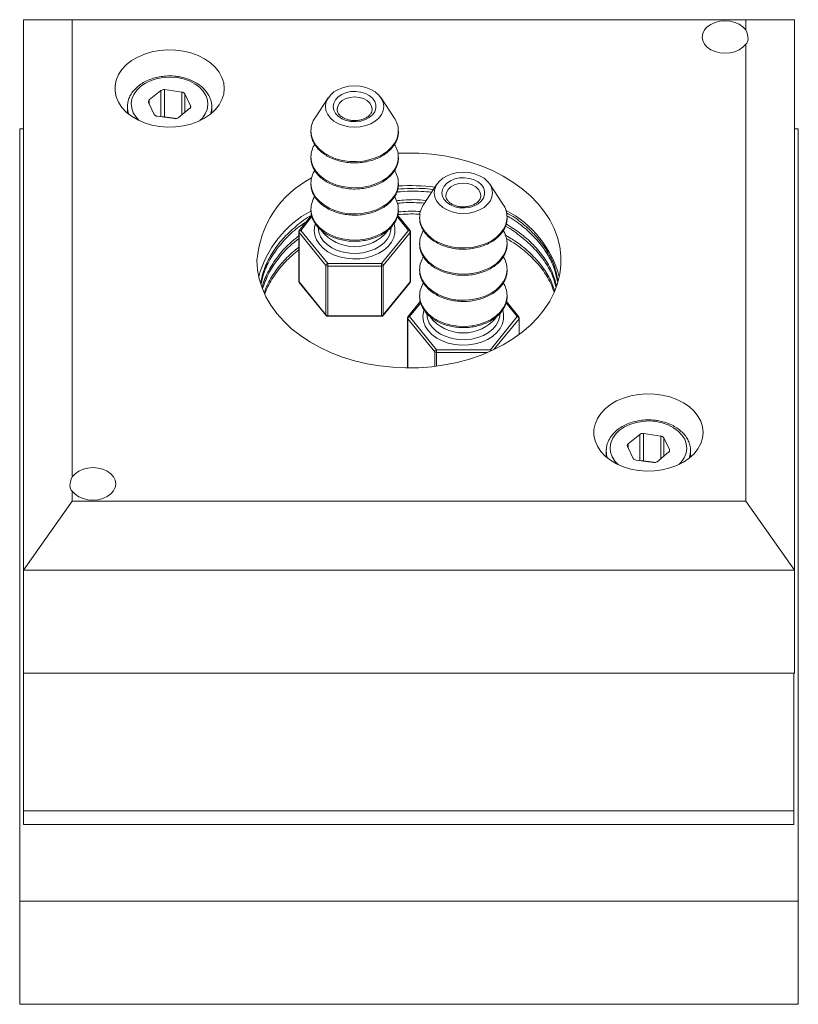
# Model space of a CAD drawing. Header units: inches. Extents: x 1.8 to 19.2, y 2.8 to 15.2.
# Tile 3 of 4: x 17.2 to 19.2, y 7.4 to 9.9. Entities that reach past the tile are written whole.
import ezdxf

# ---------------------------------------------------------------- set-up
doc = ezdxf.new("R2010")
doc.units = ezdxf.units.IN
doc.header["$MEASUREMENT"] = 0

msp = doc.modelspace()

# ---------------------------------------------------------------- linework, layer by layer
at = {"color": 7, "linetype": 'Continuous', "lineweight": 15}
for p, q in [((17.2188, 8.534), (17.2188, 9.9483)), ((17.2188, 9.9483), (17.3438, 9.9483)), ((17.3438, 9.9483), (17.3438, 8.7738)), ((19.0738, 9.9483), (17.3438, 9.9483)), ((19.0738, 9.9221), (19.0738, 9.9483)), ((19.1988, 9.9483), (19.0738, 9.9483)), ((19.1988, 9.9483), (19.1988, 8.534)), ((19.0738, 8.7108), (19.0738, 9.8853)), ((17.6256, 9.7623), (17.581, 9.7685)), ((17.581, 9.6989), (17.581, 9.7685)), ((17.5717, 9.7663), (17.5418, 9.742)), ((17.5418, 9.7313), (17.5418, 9.742)), ((17.5717, 9.6989), (17.5717, 9.7663)), ((17.6256, 9.7041), (17.6256, 9.7623)), ((17.6477, 9.7273), (17.633, 9.7577)), ((17.633, 9.7101), (17.633, 9.7577)), ((18.0012, 9.7475), (17.9674, 9.6964)), ((18.1709, 9.6964), (18.1371, 9.7475)), ((17.4857, 9.7283), (17.4855, 9.7243)), ((17.4855, 9.7243), (17.4855, 9.7082)), ((17.5399, 9.7352), (17.5546, 9.7048)), ((17.6159, 9.6962), (17.6458, 9.7205)), ((17.6477, 9.7228), (17.6477, 9.7273)), ((17.7021, 9.7082), (17.7021, 9.7243)), ((17.4855, 9.7111), (17.4839, 9.7096)), ((17.562, 9.7002), (17.6066, 9.694)), ((17.6126, 9.6945), (17.581, 9.6989)), ((17.7037, 9.7096), (17.7021, 9.7111)), ((17.2088, 7.683), (17.2088, 9.668)), ((17.2088, 9.668), (17.2188, 9.668)), ((19.1988, 9.668), (19.2088, 9.668)), ((19.2088, 7.683), (19.2088, 9.668)), ((18.2805, 9.5257), (18.2468, 9.4746)), ((18.4502, 9.4746), (18.4164, 9.5257)), ((17.9585, 9.4455), (17.9267, 9.4065)), ((17.9595, 9.4423), (17.9306, 9.4068)), ((18.2077, 9.4068), (18.1788, 9.4422)), ((18.2116, 9.4065), (18.1797, 9.4455)), ((17.9256, 9.4033), (17.9256, 9.276)), ((17.9955, 9.3167), (17.9263, 9.4015)), ((17.9263, 9.4015), (17.9263, 9.2743)), ((17.9306, 9.4068), (17.9999, 9.322)), ((18.1384, 9.322), (18.2077, 9.4068)), ((18.2121, 9.4015), (18.1428, 9.3167)), ((18.2121, 9.2743), (18.2121, 9.4015)), ((18.2127, 9.276), (18.2127, 9.4033)), ((17.9955, 9.1894), (17.9955, 9.3167)), ((17.9999, 9.3149), (17.9999, 9.322)), ((17.9999, 9.322), (18.1384, 9.322)), ((18.1384, 9.3149), (17.9999, 9.3149)), ((17.9999, 9.3149), (17.9999, 9.1876)), ((18.1384, 9.3149), (18.1384, 9.322)), ((18.1384, 9.1876), (18.1384, 9.3149)), ((18.1428, 9.3167), (18.1428, 9.1894)), ((17.9263, 9.2743), (17.9955, 9.1894)), ((17.9267, 9.2729), (17.996, 9.188)), ((18.1423, 9.188), (18.2116, 9.2729)), ((18.1428, 9.1894), (18.2121, 9.2743)), ((18.2379, 9.2237), (18.206, 9.1847)), ((18.2388, 9.2205), (18.2099, 9.1851)), ((18.487, 9.1851), (18.4582, 9.2204)), ((18.4909, 9.1847), (18.459, 9.2237)), ((17.9999, 9.1876), (18.1384, 9.1876)), ((17.9999, 9.1862), (17.9999, 9.1876)), ((17.9999, 9.1862), (18.1384, 9.1862)), ((18.1384, 9.1862), (18.1384, 9.1876)), ((18.2099, 9.1851), (18.2792, 9.1002)), ((18.4178, 9.1002), (18.487, 9.1851)), ((18.2049, 9.1815), (18.2049, 9.0542)), ((18.2749, 9.0949), (18.2056, 9.1798)), ((18.2056, 9.1798), (18.2056, 9.0534)), ((18.4914, 9.1798), (18.4265, 9.1003)), ((18.4914, 9.1389), (18.4914, 9.1798)), ((18.492, 9.1394), (18.492, 9.1815)), ((18.2749, 9.0574), (18.2749, 9.0949)), ((18.2792, 9.0931), (18.2792, 9.1002)), ((18.2792, 9.1002), (18.4178, 9.1002)), ((18.4106, 9.0931), (18.2792, 9.0931)), ((18.2792, 9.0931), (18.2792, 9.0579)), ((18.4178, 9.0963), (18.4178, 9.1002)), ((18.8017, 8.8824), (18.7718, 8.8582)), ((18.8017, 8.815), (18.8017, 8.8824)), ((18.8556, 8.8784), (18.811, 8.8846)), ((18.811, 8.815), (18.811, 8.8846)), ((18.7718, 8.8474), (18.7718, 8.8582)), ((18.8556, 8.8202), (18.8556, 8.8784)), ((18.8777, 8.8434), (18.863, 8.8738)), ((18.863, 8.8262), (18.863, 8.8738)), ((18.7157, 8.8444), (18.7155, 8.8404)), ((18.7155, 8.8404), (18.7155, 8.8243)), ((18.7699, 8.8513), (18.7846, 8.8209)), ((18.8459, 8.8124), (18.8758, 8.8366)), ((18.8777, 8.8389), (18.8777, 8.8434)), ((18.9321, 8.8243), (18.9321, 8.8404)), ((18.7155, 8.8272), (18.7139, 8.8257)), ((18.792, 8.8163), (18.8366, 8.8101)), ((18.8426, 8.8106), (18.811, 8.815)), ((18.9337, 8.8257), (18.9321, 8.8272)), ((17.3438, 8.7369), (17.3438, 8.7108)), ((17.3438, 8.7108), (17.2188, 8.534)), ((17.3438, 8.7108), (19.0738, 8.7108)), ((19.0738, 8.7108), (19.1988, 8.534)), ((19.1988, 8.534), (17.2188, 8.534)), ((17.2188, 8.534), (17.2188, 8.2689)), ((19.1988, 8.534), (19.1988, 8.2689)), ((19.1988, 8.2689), (17.2188, 8.2689)), ((17.2188, 7.9153), (17.2188, 8.2689)), ((17.2188, 8.2689), (19.1977, 8.2689)), ((19.1977, 8.2689), (19.1977, 7.9153)), ((19.1977, 7.9153), (17.2188, 7.9153)), ((17.2188, 7.9153), (17.2188, 7.88)), ((19.1977, 7.9153), (19.1977, 7.88)), ((19.1977, 7.88), (17.2188, 7.88)), ((17.2088, 7.683), (19.2088, 7.683)), ((17.2088, 7.418), (17.2088, 7.683)), ((19.2088, 7.418), (19.2088, 7.683)), ((17.2088, 7.418), (19.2088, 7.418))]:
    msp.add_line(p, q, dxfattribs=at)
at = {"color": 7, "linetype": 'Continuous', "lineweight": 15, "flags": 128}
for points in [[(19.0738, 9.8853), (19.0667, 9.8774), (19.0573, 9.8709), (19.0461, 9.866), (19.0336, 9.8629), (19.0205, 9.8619), (19.0074, 9.863), (18.995, 9.8661), (18.9839, 9.8711), (18.9746, 9.8777), (18.9676, 9.8856), (18.9632, 9.8944), (18.9618, 9.9037), (18.9632, 9.913), (18.9676, 9.9218), (18.9746, 9.9297), (18.9839, 9.9363), (18.995, 9.9413), (19.0074, 9.9444), (19.0205, 9.9455), (19.0336, 9.9445), (19.0461, 9.9414), (19.0573, 9.9365), (19.0667, 9.93), (19.0738, 9.9221)], [(17.7343, 9.7715), (17.7328, 9.7859), (17.7284, 9.8001), (17.721, 9.8136), (17.711, 9.8263), (17.6985, 9.8378), (17.6837, 9.8478), (17.667, 9.8563), (17.6488, 9.8629), (17.6294, 9.8676), (17.6092, 9.8702), (17.5887, 9.8708), (17.5683, 9.8692), (17.5485, 9.8655), (17.5296, 9.8598), (17.5121, 9.8523), (17.4963, 9.843), (17.4826, 9.8322), (17.4713, 9.8201), (17.4626, 9.807), (17.4567, 9.7931), (17.4537, 9.7787), (17.4537, 9.7642), (17.4567, 9.7499), (17.4626, 9.736), (17.4713, 9.7229), (17.4826, 9.7108), (17.4963, 9.7), (17.5121, 9.6907), (17.5296, 9.6831), (17.5485, 9.6775), (17.5683, 9.6738), (17.5887, 9.6722), (17.6092, 9.6727), (17.6294, 9.6754), (17.6488, 9.68), (17.667, 9.6867), (17.6837, 9.6951), (17.6985, 9.7052), (17.711, 9.7167), (17.721, 9.7293), (17.7284, 9.7429), (17.7328, 9.757), (17.7343, 9.7715)], [(17.6129, 9.7995), (17.5958, 9.8008), (17.5787, 9.8), (17.562, 9.7971), (17.5463, 9.7922), (17.5321, 9.7855), (17.5197, 9.7771), (17.5096, 9.7673), (17.502, 9.7564), (17.4972, 9.7447), (17.4954, 9.7327), (17.4966, 9.7205), (17.5007, 9.7088), (17.5076, 9.6977), (17.5157, 9.6889)], [(17.6719, 9.6889), (17.678, 9.6952), (17.6856, 9.7061), (17.6904, 9.7178), (17.6922, 9.7299), (17.6911, 9.742), (17.687, 9.7537), (17.68, 9.7648), (17.6705, 9.7749), (17.6586, 9.7837), (17.6447, 9.7908), (17.6293, 9.7962), (17.6129, 9.7995)], [(18.1442, 9.725), (18.1427, 9.7147), (18.1384, 9.7047), (18.1315, 9.6956), (18.1222, 9.6875), (18.1108, 9.6809), (18.0979, 9.676), (18.0838, 9.673), (18.0692, 9.672), (18.0545, 9.673), (18.0405, 9.676), (18.0275, 9.6809), (18.0161, 9.6875), (18.0068, 9.6956), (17.9999, 9.7047), (17.9956, 9.7147), (17.9942, 9.725), (17.9956, 9.7354), (17.9999, 9.7453), (18.0068, 9.7545), (18.0161, 9.7625), (18.0275, 9.7691), (18.0405, 9.774), (18.0545, 9.7771), (18.0692, 9.7781), (18.0838, 9.7771), (18.0979, 9.774), (18.1108, 9.7691), (18.1222, 9.7625), (18.1315, 9.7545), (18.1384, 9.7453), (18.1427, 9.7354), (18.1442, 9.725)], [(18.0142, 9.725), (18.0156, 9.734), (18.02, 9.7425), (18.027, 9.75), (18.0363, 9.7562), (18.0474, 9.7608), (18.0596, 9.7633), (18.0724, 9.7639), (18.0849, 9.7623), (18.0967, 9.7587), (18.1069, 9.7533), (18.1151, 9.7464), (18.1208, 9.7383), (18.1238, 9.7296), (18.1238, 9.7205), (18.1208, 9.7117), (18.1151, 9.7037), (18.1069, 9.6968), (18.0967, 9.6914), (18.0849, 9.6878), (18.0724, 9.6862), (18.0596, 9.6867), (18.0474, 9.6893), (18.0363, 9.6938), (18.027, 9.7), (18.02, 9.7076), (18.0156, 9.7161), (18.0142, 9.725)], [(18.1142, 9.7182), (18.1126, 9.7262), (18.1081, 9.7339), (18.101, 9.7405), (18.0917, 9.7455), (18.0808, 9.7487), (18.0692, 9.7498), (18.0575, 9.7487), (18.0467, 9.7455), (18.0373, 9.7405), (18.0302, 9.7339), (18.0257, 9.7262), (18.0242, 9.718)], [(17.6987, 9.7054), (17.7014, 9.7157), (17.7021, 9.724)], [(17.9569, 9.6628), (17.9584, 9.65), (17.9627, 9.6376), (17.9698, 9.6259), (17.9794, 9.6151), (17.9914, 9.6055), (18.0054, 9.5975), (18.021, 9.5911), (18.0379, 9.5865), (18.0556, 9.584), (18.0737, 9.5835), (18.0916, 9.585), (18.109, 9.5886), (18.1253, 9.594), (18.1401, 9.6013), (18.1532, 9.6101), (18.164, 9.6204), (18.1724, 9.6317), (18.1781, 9.6438), (18.181, 9.6564), (18.1814, 9.6628)], [(18.1806, 9.6049), (18.2004, 9.6056), (18.234, 9.6051), (18.2674, 9.6025), (18.3004, 9.598), (18.3327, 9.5914), (18.3641, 9.5829), (18.3943, 9.5725), (18.4231, 9.5604), (18.4504, 9.5465), (18.4759, 9.531), (18.4994, 9.514), (18.5207, 9.4957), (18.5398, 9.4761), (18.5564, 9.4554), (18.5704, 9.4338), (18.5817, 9.4115), (18.5903, 9.3885), (18.5961, 9.3651), (18.599, 9.3414), (18.599, 9.3177), (18.5961, 9.294), (18.5903, 9.2706), (18.5817, 9.2476), (18.5704, 9.2252), (18.5564, 9.2036), (18.5398, 9.183), (18.5207, 9.1634), (18.4994, 9.1451), (18.4759, 9.1281), (18.4504, 9.1126), (18.4231, 9.0987), (18.3943, 9.0865), (18.3641, 9.0762), (18.3327, 9.0677), (18.3004, 9.0611), (18.2674, 9.0565), (18.234, 9.054), (18.2004, 9.0535), (18.1669, 9.055), (18.1337, 9.0586), (18.101, 9.0641), (18.0691, 9.0717), (18.0383, 9.0811), (18.0087, 9.0924), (17.9806, 9.1055), (17.9542, 9.1201), (17.9297, 9.1364), (17.9073, 9.1541), (17.8871, 9.1731), (17.8692, 9.1932), (17.8539, 9.2143), (17.8412, 9.2363), (17.8313, 9.259), (17.8241, 9.2822), (17.8198, 9.3058), (17.8183, 9.3295), (17.8183, 9.3295)], [(17.9569, 9.5956), (17.9584, 9.5829), (17.9627, 9.5705), (17.9698, 9.5587), (17.9794, 9.5479), (17.9914, 9.5384), (18.0054, 9.5303), (18.021, 9.5239), (18.0379, 9.5194), (18.0556, 9.5168), (18.0737, 9.5163), (18.0916, 9.5178), (18.109, 9.5214), (18.1253, 9.5269), (18.1401, 9.5341), (18.1532, 9.543), (18.164, 9.5532), (18.1724, 9.5645), (18.1781, 9.5766), (18.181, 9.5892), (18.1814, 9.5957)], [(18.4235, 9.5033), (18.422, 9.4929), (18.4178, 9.483), (18.4108, 9.4738), (18.4015, 9.4658), (18.3901, 9.4592), (18.3772, 9.4543), (18.3631, 9.4512), (18.3485, 9.4502), (18.3338, 9.4512), (18.3198, 9.4543), (18.3068, 9.4592), (18.2954, 9.4658), (18.2861, 9.4738), (18.2792, 9.483), (18.2749, 9.4929), (18.2735, 9.5033), (18.2749, 9.5136), (18.2792, 9.5235), (18.2861, 9.5327), (18.2954, 9.5408), (18.3068, 9.5473), (18.3198, 9.5522), (18.3338, 9.5553), (18.3485, 9.5563), (18.3631, 9.5553), (18.3772, 9.5522), (18.3901, 9.5473), (18.4015, 9.5408), (18.4108, 9.5327), (18.4178, 9.5235), (18.422, 9.5136), (18.4235, 9.5033)], [(18.2935, 9.5033), (18.295, 9.5122), (18.2993, 9.5207), (18.3063, 9.5283), (18.3156, 9.5344), (18.3267, 9.539), (18.3389, 9.5416), (18.3517, 9.5421), (18.3642, 9.5405), (18.376, 9.5369), (18.3862, 9.5315), (18.3944, 9.5246), (18.4002, 9.5166), (18.4031, 9.5078), (18.4031, 9.4987), (18.4002, 9.49), (18.3944, 9.4819), (18.3862, 9.475), (18.376, 9.4696), (18.3642, 9.466), (18.3517, 9.4644), (18.3389, 9.465), (18.3267, 9.4675), (18.3156, 9.4721), (18.3063, 9.4783), (18.2993, 9.4858), (18.295, 9.4943), (18.2935, 9.5033)], [(17.9569, 9.5284), (17.9584, 9.5157), (17.9627, 9.5033), (17.9698, 9.4915), (17.9794, 9.4807), (17.9914, 9.4712), (18.0054, 9.4631), (18.021, 9.4567), (18.0379, 9.4522), (18.0556, 9.4496), (18.0737, 9.4491), (18.0916, 9.4507), (18.109, 9.4542), (18.1253, 9.4597), (18.1401, 9.467), (18.1532, 9.4758), (18.164, 9.486), (18.1724, 9.4973), (18.1781, 9.5094), (18.181, 9.522), (18.1814, 9.5285)], [(18.3935, 9.4964), (18.3919, 9.5044), (18.3874, 9.5121), (18.3803, 9.5187), (18.371, 9.5237), (18.3601, 9.5269), (18.3485, 9.528), (18.3368, 9.5269), (18.326, 9.5237), (18.3167, 9.5187), (18.3095, 9.5121), (18.305, 9.5044), (18.3035, 9.4962)], [(17.9569, 9.4613), (17.9584, 9.4485), (17.9627, 9.4361), (17.9698, 9.4244), (17.9794, 9.4136), (17.9914, 9.404), (18.0054, 9.3959), (18.021, 9.3895), (18.0379, 9.385), (18.0556, 9.3825), (18.0737, 9.382), (18.0916, 9.3835), (18.109, 9.387), (18.1253, 9.3925), (18.1401, 9.3998), (18.1532, 9.4086), (18.164, 9.4188), (18.1724, 9.4301), (18.1781, 9.4423), (18.181, 9.4549), (18.1814, 9.4613)], [(18.2362, 9.441), (18.2377, 9.4283), (18.242, 9.4159), (18.2491, 9.4041), (18.2587, 9.3933), (18.2707, 9.3837), (18.2847, 9.3757), (18.3004, 9.3693), (18.3172, 9.3648), (18.3349, 9.3622), (18.353, 9.3617), (18.3709, 9.3632), (18.3883, 9.3668), (18.4046, 9.3723), (18.4195, 9.3795), (18.4325, 9.3884), (18.4433, 9.3986), (18.4517, 9.4099), (18.4575, 9.422), (18.4604, 9.4346), (18.4607, 9.441)], [(18.1703, 9.4233), (18.1725, 9.4131), (18.1725, 9.4006), (18.1696, 9.3884), (18.1637, 9.3766), (18.1551, 9.3658), (18.1441, 9.3561), (18.1309, 9.3479), (18.1159, 9.3413), (18.0995, 9.3367), (18.0823, 9.3341), (18.0648, 9.3335), (18.0473, 9.3351), (18.0305, 9.3388), (18.0148, 9.3444), (18.0006, 9.3518), (17.9884, 9.3608), (17.9786, 9.3711), (17.9713, 9.3824), (17.9669, 9.3944), (17.9654, 9.4068), (17.9654, 9.4068)], [(17.9654, 9.4068), (17.9669, 9.4192), (17.9679, 9.4229)], [(17.9754, 9.4139), (17.9769, 9.4021), (17.9814, 9.3906), (17.9887, 9.3799), (17.9986, 9.3703), (18.0107, 9.3621), (18.0247, 9.3555), (18.0402, 9.3509), (18.0566, 9.3482), (18.0734, 9.3477), (18.09, 9.3493), (18.106, 9.353), (18.1208, 9.3586), (18.1339, 9.366), (18.145, 9.375), (18.1536, 9.3852), (18.1595, 9.3963), (18.1625, 9.408), (18.1629, 9.4139)], [(18.2362, 9.3738), (18.2377, 9.3611), (18.242, 9.3487), (18.2491, 9.3369), (18.2587, 9.3261), (18.2707, 9.3166), (18.2847, 9.3085), (18.3004, 9.3021), (18.3172, 9.2976), (18.3349, 9.295), (18.353, 9.2945), (18.3709, 9.296), (18.3883, 9.2996), (18.4046, 9.3051), (18.4195, 9.3123), (18.4325, 9.3212), (18.4433, 9.3314), (18.4517, 9.3427), (18.4575, 9.3548), (18.4604, 9.3674), (18.4607, 9.3739)], [(18.2362, 9.3066), (18.2377, 9.2939), (18.242, 9.2815), (18.2491, 9.2698), (18.2587, 9.259), (18.2707, 9.2494), (18.2847, 9.2413), (18.3004, 9.2349), (18.3172, 9.2304), (18.3349, 9.2278), (18.353, 9.2273), (18.3709, 9.2289), (18.3883, 9.2324), (18.4046, 9.2379), (18.4195, 9.2452), (18.4325, 9.254), (18.4433, 9.2642), (18.4517, 9.2755), (18.4575, 9.2876), (18.4604, 9.3003), (18.4607, 9.3067)], [(18.2362, 9.2395), (18.2377, 9.2267), (18.242, 9.2143), (18.2491, 9.2026), (18.2587, 9.1918), (18.2707, 9.1822), (18.2847, 9.1741), (18.3004, 9.1678), (18.3172, 9.1632), (18.3349, 9.1607), (18.353, 9.1602), (18.3709, 9.1617), (18.3883, 9.1653), (18.4046, 9.1707), (18.4195, 9.178), (18.4325, 9.1868), (18.4433, 9.197), (18.4517, 9.2084), (18.4575, 9.2205), (18.4604, 9.2331), (18.4607, 9.2395)], [(18.4496, 9.2015), (18.4518, 9.1913), (18.4518, 9.1788), (18.4489, 9.1666), (18.443, 9.1548), (18.4344, 9.144), (18.4234, 9.1343), (18.4102, 9.1261), (18.3952, 9.1195), (18.3789, 9.1149), (18.3617, 9.1123), (18.3441, 9.1118), (18.3266, 9.1133), (18.3098, 9.117), (18.2941, 9.1226), (18.2799, 9.13), (18.2678, 9.139), (18.2579, 9.1493), (18.2506, 9.1606), (18.2462, 9.1727), (18.2447, 9.1851), (18.2447, 9.1851)], [(18.2447, 9.1851), (18.2462, 9.1975), (18.2472, 9.2011)], [(18.2547, 9.1921), (18.2562, 9.1803), (18.2607, 9.1688), (18.268, 9.1581), (18.2779, 9.1485), (18.29, 9.1403), (18.304, 9.1337), (18.3195, 9.1291), (18.3359, 9.1264), (18.3527, 9.1259), (18.3693, 9.1275), (18.3853, 9.1312), (18.4001, 9.1368), (18.4133, 9.1442), (18.4243, 9.1532), (18.4329, 9.1634), (18.4388, 9.1745), (18.4418, 9.1862), (18.4422, 9.1921)], [(18.2049, 9.0542), (18.2049, 9.0538), (18.205, 9.0534)], [(18.205, 9.0534), (18.205, 9.0538), (18.2049, 9.0542)], [(18.9643, 8.8876), (18.9628, 8.9021), (18.9584, 8.9162), (18.951, 8.9298), (18.941, 8.9424), (18.9285, 8.9539), (18.9137, 8.964), (18.897, 8.9724), (18.8788, 8.979), (18.8594, 8.9837), (18.8392, 8.9863), (18.8187, 8.9869), (18.7983, 8.9853), (18.7785, 8.9816), (18.7596, 8.9759), (18.7421, 8.9684), (18.7263, 8.9591), (18.7126, 8.9483), (18.7013, 8.9362), (18.6926, 8.9231), (18.6867, 8.9092), (18.6837, 8.8948), (18.6837, 8.8803), (18.6867, 8.866), (18.6926, 8.8521), (18.7013, 8.839), (18.7126, 8.8269), (18.7263, 8.8161), (18.7421, 8.8068), (18.7596, 8.7992), (18.7785, 8.7936), (18.7983, 8.7899), (18.8187, 8.7883), (18.8392, 8.7888), (18.8594, 8.7915), (18.8788, 8.7962), (18.897, 8.8028), (18.9137, 8.8112), (18.9285, 8.8213), (18.941, 8.8328), (18.951, 8.8454), (18.9584, 8.859), (18.9628, 8.8731), (18.9643, 8.8876)], [(18.8429, 8.9157), (18.8258, 8.917), (18.8087, 8.9161), (18.792, 8.9132), (18.7763, 8.9083), (18.7621, 8.9016), (18.7497, 8.8932), (18.7396, 8.8834), (18.732, 8.8725), (18.7272, 8.8608), (18.7254, 8.8488), (18.7266, 8.8367), (18.7307, 8.8249), (18.7376, 8.8138), (18.7457, 8.805)], [(18.9019, 8.805), (18.908, 8.8114), (18.9156, 8.8223), (18.9204, 8.8339), (18.9222, 8.846), (18.9211, 8.8581), (18.917, 8.8699), (18.91, 8.8809), (18.9005, 8.891), (18.8886, 8.8998), (18.8747, 8.9069), (18.8593, 8.9123), (18.8429, 8.9157)], [(18.9287, 8.8215), (18.9314, 8.8319), (18.9321, 8.8402)], [(17.3438, 8.7738), (17.3509, 8.7816), (17.3603, 8.7882), (17.3715, 8.7931), (17.384, 8.7961), (17.3971, 8.7971), (17.4102, 8.796), (17.4226, 8.7929), (17.4338, 8.7879), (17.4431, 8.7813), (17.4501, 8.7734), (17.4544, 8.7646), (17.4559, 8.7554), (17.4544, 8.7461), (17.4501, 8.7373), (17.4431, 8.7294), (17.4338, 8.7228), (17.4226, 8.7178), (17.4102, 8.7147), (17.3971, 8.7136), (17.384, 8.7146), (17.3715, 8.7176), (17.3603, 8.7225), (17.3509, 8.7291), (17.3438, 8.7369)]]:
    msp.add_lwpolyline(points, dxfattribs=at)
at = {"color": 7, "linetype": 'Continuous', "lineweight": 15}
for centre, radius, start, end in [((17.5791, 9.7563), 0.0124, 80.8131, 126.3276), ((17.5449, 9.7375), 0.00553, 124.5628, 204.2816), ((17.6249, 9.7528), 0.00947, 30.8908, 85.6784), ((17.5413, 9.7244), 0.0558, 180.1444, 199.9525), ((17.6427, 9.725), 0.00553, 304.5641, 24.2792), ((17.5627, 9.7097), 0.00947, 210.8903, 265.6794), ((17.5791, 9.6855), 0.0135, 81.912, 107.6459), ((17.6086, 9.7062), 0.0124, 260.8152, 306.3255), ((18.0179, 9.6621), 0.061, 145.8246, 179.3291), ((18.1202, 9.662), 0.0612, 0.7566, 34.1369), ((18.0179, 9.5949), 0.061, 145.8246, 179.3291), ((18.1202, 9.5948), 0.0612, 0.756, 34.1375), ((18.0787, 9.3097), 0.2611, 117.4189, 175.6321), ((18.0179, 9.5277), 0.061, 145.8246, 179.3291), ((18.1202, 9.5277), 0.0612, 0.7563, 34.1372), ((18.2088, 8.9722), 0.5497, 83.0503, 92.881), ((18.0179, 9.4605), 0.061, 145.8245, 179.3293), ((18.1202, 9.4605), 0.0612, 0.756, 34.1376), ((18.2973, 9.4403), 0.061, 145.8246, 179.3292), ((18.3995, 9.4402), 0.0612, 0.7563, 34.1372), ((18.086, 9.2167), 0.2725, 118.3135, 164.9095), ((18.3322, 9.2173), 0.2719, 14.9857, 62.428), ((17.9306, 9.4033), 0.005, 140.7685, 180), ((17.9284, 9.4034), 0.00279, 180.9836, 220.5229), ((17.9329, 9.4006), 0.00667, 109.8664, 171.6708), ((17.9289, 9.404), 0.00331, 59.4903, 131.5196), ((18.0692, 9.4745), 0.1096, 218.6849, 321.1736), ((18.2094, 9.404), 0.00331, 48.4804, 120.5097), ((18.2055, 9.4006), 0.00667, 8.3293, 70.1334), ((18.2077, 9.4033), 0.005, 0, 39.2315), ((18.2099, 9.4034), 0.00279, 319.4761, 359.0164), ((18.2973, 9.3731), 0.061, 145.8246, 179.3292), ((18.3995, 9.3731), 0.0612, 0.7564, 34.1372), ((18.2973, 9.3059), 0.061, 145.8244, 179.3293), ((18.3995, 9.3059), 0.0612, 0.7561, 34.1376), ((18.0021, 9.3157), 0.00667, 109.8657, 171.6707), ((17.9996, 9.3205), 0.00561, 223.1758, 272.4093), ((18.1362, 9.3157), 0.00667, 8.3294, 70.1341), ((18.1387, 9.3205), 0.00561, 267.5908, 316.8242), ((17.9306, 9.276), 0.005, 180, 219.2315), ((17.9284, 9.2761), 0.00279, 180.9836, 220.5229), ((17.9284, 9.2742), 0.00213, 177.9684, 218.3329), ((18.2077, 9.276), 0.005, 320.7685, 0), ((18.2099, 9.2742), 0.00213, 321.668, 2.0315), ((18.2099, 9.2761), 0.00279, 319.4761, 359.0164), ((18.2973, 9.2387), 0.061, 145.8244, 179.3293), ((18.3995, 9.2387), 0.0612, 0.756, 34.1376), ((17.9996, 9.1933), 0.00561, 223.1774, 272.4077), ((17.9977, 9.1893), 0.00213, 177.9671, 218.3329), ((17.9999, 9.1912), 0.005, 219.2315, 270), ((18.1387, 9.1933), 0.00561, 267.5924, 316.8226), ((18.1384, 9.1912), 0.005, 270, 320.7685), ((18.1406, 9.1893), 0.00213, 321.6663, 2.0331), ((18.2122, 9.1788), 0.00667, 109.8659, 171.6706), ((18.2082, 9.1822), 0.00331, 59.4842, 131.5257), ((18.4887, 9.1822), 0.00331, 48.4743, 120.5158), ((18.4848, 9.1788), 0.00667, 8.3293, 70.1343), ((18.2099, 9.1815), 0.005, 140.7685, 180), ((18.2077, 9.1816), 0.00279, 180.9836, 220.5239), ((18.3485, 9.2528), 0.1096, 218.685, 321.1736), ((18.487, 9.1815), 0.005, 0, 39.2315), ((18.4892, 9.1816), 0.00279, 319.4771, 359.0164), ((18.2815, 9.0939), 0.00667, 109.8664, 171.6701), ((18.279, 9.0987), 0.00561, 223.1759, 272.4074), ((18.4147, 9.0929), 0.00786, 37.3681, 67.3205), ((18.8091, 8.8724), 0.0124, 80.8134, 126.3273), ((18.7749, 8.8536), 0.00553, 124.5641, 204.2793), ((18.8549, 8.869), 0.00947, 30.8908, 85.6786), ((18.7713, 8.8405), 0.0558, 180.1432, 199.9538), ((18.8727, 8.8411), 0.00553, 304.5637, 24.2809), ((18.7927, 8.8258), 0.00947, 210.8902, 265.6786), ((18.8091, 8.8016), 0.0135, 81.9144, 107.6435), ((18.8386, 8.8223), 0.0124, 260.8137, 306.327)]:
    msp.add_arc(centre, radius, start, end, dxfattribs=at)
for centre, major_axis, start_param, end_param in [((19.0208, 9.9412), (0.0546, -0.0546), 6.21908, 7.132689), ((17.3968, 8.7928), (0.0546, 0.0546), 2.292089, 3.205698)]:
    msp.add_ellipse(centre, major_axis=major_axis, ratio=0.414214, start_param=start_param, end_param=end_param, dxfattribs=at)
for points, knots in [([(17.6142, 9.8023), (17.6113, 9.8027), (17.6028, 9.8037), (17.5885, 9.8039), (17.5718, 9.8024), (17.5555, 9.799), (17.5402, 9.7938), (17.5261, 9.7868), (17.5136, 9.7783), (17.5031, 9.7684), (17.4947, 9.7574), (17.4891, 9.7455), (17.4861, 9.7357), (17.486, 9.7301), (17.486, 9.7287)], [0, 0, 0, 0, 0.049187, 0.141251, 0.233421, 0.325686, 0.418092, 0.510663, 0.603355, 0.695957, 0.788118, 0.879388, 0.969435, 1, 1, 1, 1]), ([(17.7019, 9.724), (17.702, 9.7247), (17.7024, 9.7295), (17.7007, 9.7384), (17.6966, 9.7504), (17.69, 9.7616), (17.6811, 9.772), (17.6701, 9.7813), (17.6572, 9.7892), (17.6428, 9.7955), (17.6283, 9.8), (17.6185, 9.8016), (17.6142, 9.8023)], [0, 0, 0, 0, 0.018303, 0.127522, 0.236581, 0.346301, 0.457241, 0.569436, 0.682562, 0.796209, 0.910061, 1, 1, 1, 1]), ([(18.114, 9.7182), (18.1139, 9.7164), (18.1138, 9.7128), (18.111, 9.7071), (18.1062, 9.7014), (18.0992, 9.6963), (18.0903, 9.6922), (18.0801, 9.6897), (18.0694, 9.6888), (18.0586, 9.6896), (18.0485, 9.6921), (18.0396, 9.696), (18.0325, 9.701), (18.0275, 9.7067), (18.0246, 9.7125), (18.0243, 9.7162), (18.0242, 9.718)], [0, 0, 0, 0, 0.066057, 0.138426, 0.207753, 0.281701, 0.354541, 0.427147, 0.499781, 0.572412, 0.644821, 0.716796, 0.78836, 0.859898, 0.932532, 1, 1, 1, 1]), ([(17.9568, 9.6593), (17.957, 9.6562), (17.9573, 9.649), (17.9609, 9.6379), (17.967, 9.6264), (17.9755, 9.6157), (17.9861, 9.6061), (17.9987, 9.5977), (18.0129, 9.5907), (18.0284, 9.5854), (18.0448, 9.5819), (18.0619, 9.5801), (18.079, 9.5803), (18.096, 9.5823), (18.1123, 9.5861), (18.1277, 9.5917), (18.1417, 9.5989), (18.1541, 9.6076), (18.1645, 9.6175), (18.1727, 9.6285), (18.1784, 9.6404), (18.1814, 9.6514), (18.1817, 9.6585), (18.1818, 9.6614)], [0, 0, 0, 0, 0.036071, 0.084114, 0.132286, 0.180736, 0.22948, 0.278443, 0.327528, 0.376665, 0.425809, 0.47495, 0.524096, 0.573258, 0.622444, 0.671666, 0.720929, 0.77022, 0.819483, 0.868628, 0.917534, 0.966103, 1, 1, 1, 1]), ([(17.9568, 9.5921), (17.957, 9.589), (17.9573, 9.5818), (17.9609, 9.5707), (17.967, 9.5592), (17.9755, 9.5485), (17.9861, 9.5389), (17.9987, 9.5305), (18.0129, 9.5236), (18.0284, 9.5183), (18.0448, 9.5147), (18.0619, 9.513), (18.079, 9.5131), (18.096, 9.5151), (18.1123, 9.5189), (18.1277, 9.5245), (18.1417, 9.5317), (18.1541, 9.5404), (18.1645, 9.5504), (18.1727, 9.5614), (18.1784, 9.5732), (18.1814, 9.5843), (18.1817, 9.5913), (18.1818, 9.5942)], [0, 0, 0, 0, 0.036071, 0.084114, 0.132286, 0.180736, 0.22948, 0.278443, 0.327528, 0.376665, 0.425809, 0.47495, 0.524096, 0.573258, 0.622444, 0.671666, 0.720929, 0.770219, 0.819483, 0.868628, 0.917534, 0.966103, 1, 1, 1, 1]), ([(17.9568, 9.5249), (17.957, 9.5218), (17.9573, 9.5146), (17.9609, 9.5036), (17.967, 9.4921), (17.9755, 9.4814), (17.9861, 9.4717), (17.9987, 9.4633), (18.0129, 9.4564), (18.0284, 9.4511), (18.0448, 9.4475), (18.0619, 9.4458), (18.079, 9.4459), (18.096, 9.4479), (18.1123, 9.4518), (18.1277, 9.4573), (18.1417, 9.4645), (18.1541, 9.4732), (18.1645, 9.4832), (18.1727, 9.4942), (18.1784, 9.506), (18.1814, 9.5171), (18.1817, 9.5241), (18.1818, 9.5271)], [0, 0, 0, 0, 0.036071, 0.084114, 0.132286, 0.180736, 0.22948, 0.278443, 0.327528, 0.376665, 0.425809, 0.47495, 0.524096, 0.573258, 0.622444, 0.671666, 0.720929, 0.77022, 0.819483, 0.868628, 0.917534, 0.966103, 1, 1, 1, 1]), ([(18.1797, 9.5128), (18.191, 9.5135), (18.2211, 9.5156), (18.2521, 9.5147), (18.2709, 9.5118), (18.2713, 9.5117)], [0, 0, 0, 0, 0.369875, 0.986434, 1, 1, 1, 1]), ([(18.1778, 9.5056), (18.1897, 9.5065), (18.2195, 9.5088), (18.2491, 9.5064), (18.2669, 9.505)], [0, 0, 0, 0, 0.402321, 1, 1, 1, 1]), ([(18.3933, 9.4964), (18.3932, 9.4946), (18.3931, 9.491), (18.3904, 9.4853), (18.3855, 9.4796), (18.3785, 9.4745), (18.3696, 9.4705), (18.3594, 9.4679), (18.3487, 9.467), (18.3379, 9.4678), (18.3278, 9.4703), (18.319, 9.4742), (18.3118, 9.4792), (18.3068, 9.4849), (18.304, 9.4907), (18.3036, 9.4944), (18.3035, 9.4962)], [0, 0, 0, 0, 0.0660565, 0.1384262, 0.2077523, 0.2817009, 0.3545403, 0.427147, 0.4997804, 0.572412, 0.6448207, 0.7167959, 0.7883593, 0.8598975, 0.9325315, 1, 1, 1, 1]), ([(18.1758, 9.4831), (18.1821, 9.4837), (18.2071, 9.4862), (18.2333, 9.4862), (18.2524, 9.4839), (18.2529, 9.4838)], [0, 0, 0, 0, 0.246854, 0.979949, 1, 1, 1, 1]), ([(18.178, 9.4762), (18.1836, 9.4768), (18.2069, 9.4792), (18.2305, 9.4779), (18.2484, 9.477)], [0, 0, 0, 0, 0.239258, 1, 1, 1, 1]), ([(17.8281, 9.2728), (17.8305, 9.2839), (17.8358, 9.3083), (17.8539, 9.3446), (17.8798, 9.3811), (17.9136, 9.414), (17.9404, 9.4356), (17.9571, 9.4448), (17.9587, 9.4456)], [0, 0, 0, 0, 0.166508, 0.369443, 0.572406, 0.775328, 0.978279, 1, 1, 1, 1]), ([(17.9568, 9.4578), (17.957, 9.4547), (17.9573, 9.4475), (17.9609, 9.4364), (17.967, 9.4249), (17.9755, 9.4142), (17.9861, 9.4045), (17.9987, 9.3961), (18.0129, 9.3892), (18.0284, 9.3839), (18.0448, 9.3803), (18.0619, 9.3786), (18.079, 9.3788), (18.096, 9.3808), (18.1123, 9.3846), (18.1277, 9.3902), (18.1417, 9.3974), (18.1541, 9.406), (18.1645, 9.416), (18.1727, 9.427), (18.1784, 9.4388), (18.1814, 9.4499), (18.1817, 9.457), (18.1818, 9.4599)], [0, 0, 0, 0, 0.036071, 0.084114, 0.132286, 0.180736, 0.22948, 0.278443, 0.327528, 0.376665, 0.425809, 0.47495, 0.524096, 0.573258, 0.622444, 0.671666, 0.720929, 0.77022, 0.819483, 0.868628, 0.917534, 0.966103, 1, 1, 1, 1]), ([(18.1802, 9.4473), (18.1977, 9.4485), (18.2168, 9.4498), (18.2357, 9.4481), (18.2372, 9.448)], [0, 0, 0, 0, 0.917245, 1, 1, 1, 1]), ([(18.1814, 9.4544), (18.1985, 9.4556), (18.2175, 9.4568), (18.2363, 9.4552), (18.2382, 9.455)], [0, 0, 0, 0, 0.899497, 1, 1, 1, 1]), ([(18.2361, 9.4375), (18.2363, 9.4344), (18.2366, 9.4272), (18.2402, 9.4161), (18.2463, 9.4046), (18.2548, 9.3939), (18.2654, 9.3843), (18.278, 9.3759), (18.2922, 9.3689), (18.3077, 9.3636), (18.3242, 9.3601), (18.3412, 9.3584), (18.3583, 9.3585), (18.3753, 9.3605), (18.3916, 9.3643), (18.407, 9.3699), (18.4211, 9.3771), (18.4334, 9.3858), (18.4438, 9.3957), (18.452, 9.4068), (18.4577, 9.4186), (18.4607, 9.4296), (18.461, 9.4367), (18.4611, 9.4396)], [0, 0, 0, 0, 0.036071, 0.084114, 0.132286, 0.180736, 0.22948, 0.278443, 0.327528, 0.376665, 0.425809, 0.47495, 0.524096, 0.573258, 0.622444, 0.671666, 0.720929, 0.77022, 0.819483, 0.868628, 0.917534, 0.966103, 1, 1, 1, 1]), ([(18.4585, 9.4521), (18.4627, 9.4499), (18.4818, 9.4397), (18.5103, 9.417), (18.5428, 9.3849), (18.5674, 9.3493), (18.5844, 9.3136), (18.589, 9.2894), (18.5911, 9.2782)], [0, 0, 0, 0, 0.054627, 0.249317, 0.443974, 0.638649, 0.833376, 1, 1, 1, 1]), ([(18.4603, 9.4441), (18.4638, 9.4422), (18.4823, 9.4323), (18.5102, 9.4099), (18.5428, 9.3778), (18.5674, 9.3422), (18.5839, 9.3078), (18.5883, 9.2849), (18.5902, 9.2751)], [0, 0, 0, 0, 0.0482218, 0.2484193, 0.4485817, 0.6487642, 0.8489989, 1, 1, 1, 1]), ([(17.829, 9.2694), (17.8312, 9.2792), (17.8363, 9.3024), (17.8539, 9.3376), (17.88, 9.3739), (17.9106, 9.4053), (17.9351, 9.4224), (17.946, 9.43)], [0, 0, 0, 0, 0.161072, 0.381845, 0.602648, 0.823407, 1, 1, 1, 1]), ([(18.4567, 9.4174), (18.4567, 9.4174), (18.4721, 9.4098), (18.4979, 9.3904), (18.5329, 9.3596), (18.5599, 9.3249), (18.5783, 9.2922), (18.5841, 9.2707), (18.5864, 9.2621)], [0, 0, 0, 0, 0.000237, 0.214606, 0.428974, 0.64331, 0.85769, 1, 1, 1, 1]), ([(18.4585, 9.4233), (18.4718, 9.4149), (18.4991, 9.3976), (18.5327, 9.3665), (18.56, 9.332), (18.5789, 9.2981), (18.5849, 9.2754), (18.5874, 9.2657)], [0, 0, 0, 0, 0.203138, 0.41542, 0.627671, 0.839965, 1, 1, 1, 1]), ([(17.8316, 9.2599), (17.8318, 9.2609), (17.8344, 9.2754), (17.8472, 9.3025), (17.8704, 9.3396), (17.8969, 9.37), (17.9177, 9.3862), (17.9256, 9.3924)], [0, 0, 0, 0, 0.02081, 0.291621, 0.562486, 0.833314, 1, 1, 1, 1]), ([(18.4553, 9.395), (18.4652, 9.3893), (18.4896, 9.3752), (18.5219, 9.3478), (18.5517, 9.3144), (18.5726, 9.2817), (18.58, 9.2599), (18.5831, 9.2509)], [0, 0, 0, 0, 0.156324, 0.383937, 0.611504, 0.839105, 1, 1, 1, 1]), ([(17.8325, 9.2567), (17.8371, 9.2696), (17.8464, 9.2958), (17.8707, 9.3325), (17.8969, 9.363), (17.9177, 9.3792), (17.9256, 9.3853)], [0, 0, 0, 0, 0.272741, 0.550825, 0.828871, 1, 1, 1, 1]), ([(17.8374, 9.2463), (17.8387, 9.2508), (17.8442, 9.2686), (17.8621, 9.298), (17.8895, 9.3334), (17.9137, 9.3538), (17.9256, 9.3638)], [0, 0, 0, 0, 0.103422, 0.405806, 0.708189, 1, 1, 1, 1]), ([(18.2361, 9.3703), (18.2363, 9.3672), (18.2366, 9.36), (18.2402, 9.3489), (18.2463, 9.3374), (18.2548, 9.3267), (18.2654, 9.3171), (18.278, 9.3087), (18.2922, 9.3018), (18.3077, 9.2965), (18.3242, 9.2929), (18.3412, 9.2912), (18.3583, 9.2913), (18.3753, 9.2933), (18.3916, 9.2972), (18.407, 9.3027), (18.4211, 9.3099), (18.4334, 9.3186), (18.4438, 9.3286), (18.452, 9.3396), (18.4577, 9.3514), (18.4607, 9.3625), (18.461, 9.3695), (18.4611, 9.3724)], [0, 0, 0, 0, 0.0360708, 0.0841143, 0.1322861, 0.1807364, 0.2294803, 0.2784427, 0.3275283, 0.3766654, 0.4258086, 0.4749503, 0.5240962, 0.5732576, 0.6224437, 0.671666, 0.720929, 0.7702196, 0.8194826, 0.8686277, 0.9175339, 0.9661028, 1, 1, 1, 1]), ([(18.4581, 9.3863), (18.4671, 9.3811), (18.4905, 9.3675), (18.5219, 9.3407), (18.5517, 9.3073), (18.5719, 9.276), (18.5789, 9.2556), (18.5815, 9.2479)], [0, 0, 0, 0, 0.147151, 0.384147, 0.621095, 0.858077, 1, 1, 1, 1]), ([(17.8388, 9.2436), (17.8398, 9.2467), (17.8449, 9.263), (17.8622, 9.2909), (17.8895, 9.3263), (17.9137, 9.3467), (17.9256, 9.3568)], [0, 0, 0, 0, 0.072435, 0.385269, 0.698103, 1, 1, 1, 1]), ([(18.2361, 9.3031), (18.2363, 9.3), (18.2366, 9.2928), (18.2402, 9.2818), (18.2463, 9.2703), (18.2548, 9.2596), (18.2654, 9.2499), (18.278, 9.2415), (18.2922, 9.2346), (18.3077, 9.2293), (18.3242, 9.2257), (18.3412, 9.224), (18.3583, 9.2241), (18.3753, 9.2262), (18.3916, 9.23), (18.407, 9.2355), (18.4211, 9.2427), (18.4334, 9.2514), (18.4438, 9.2614), (18.452, 9.2724), (18.4577, 9.2842), (18.4607, 9.2953), (18.461, 9.3024), (18.4611, 9.3053)], [0, 0, 0, 0, 0.036071, 0.084114, 0.132286, 0.180736, 0.22948, 0.278443, 0.327528, 0.376665, 0.425809, 0.47495, 0.524096, 0.573258, 0.622444, 0.671666, 0.720929, 0.77022, 0.819483, 0.868628, 0.917534, 0.966103, 1, 1, 1, 1]), ([(18.2361, 9.236), (18.2363, 9.2329), (18.2366, 9.2257), (18.2402, 9.2146), (18.2463, 9.2031), (18.2548, 9.1924), (18.2654, 9.1827), (18.278, 9.1743), (18.2922, 9.1674), (18.3077, 9.1621), (18.3242, 9.1586), (18.3412, 9.1568), (18.3583, 9.157), (18.3753, 9.159), (18.3916, 9.1628), (18.407, 9.1684), (18.4211, 9.1756), (18.4334, 9.1842), (18.4438, 9.1942), (18.452, 9.2052), (18.4577, 9.217), (18.4607, 9.2281), (18.461, 9.2352), (18.4611, 9.2381)], [0, 0, 0, 0, 0.0360706, 0.0841141, 0.132286, 0.1807362, 0.2294803, 0.2784427, 0.3275282, 0.3766654, 0.4258085, 0.4749503, 0.5240962, 0.5732577, 0.6224437, 0.6716661, 0.7209291, 0.7702196, 0.8194826, 0.8686277, 0.917534, 0.9661029, 1, 1, 1, 1]), ([(18.8442, 8.9184), (18.8413, 8.9188), (18.8328, 8.9198), (18.8185, 8.9201), (18.8018, 8.9185), (18.7855, 8.9151), (18.7702, 8.9099), (18.7561, 8.9029), (18.7436, 8.8944), (18.7331, 8.8845), (18.7247, 8.8735), (18.7191, 8.8616), (18.7161, 8.8519), (18.716, 8.8462), (18.716, 8.8448)], [0, 0, 0, 0, 0.049187, 0.141251, 0.233421, 0.325686, 0.418092, 0.510663, 0.603355, 0.695957, 0.788119, 0.879388, 0.969436, 1, 1, 1, 1]), ([(18.9319, 8.8401), (18.932, 8.8408), (18.9324, 8.8456), (18.9307, 8.8546), (18.9266, 8.8665), (18.92, 8.8778), (18.9111, 8.8881), (18.9001, 8.8974), (18.8872, 8.9053), (18.8728, 8.9117), (18.8583, 8.9161), (18.8485, 8.9177), (18.8442, 8.9184)], [0, 0, 0, 0, 0.018304, 0.127522, 0.236581, 0.346302, 0.457241, 0.569436, 0.682562, 0.796209, 0.910061, 1, 1, 1, 1])]:
    msp.add_open_spline(points, degree=3, knots=knots, dxfattribs=at)

doc.saveas('drawing.dxf')
